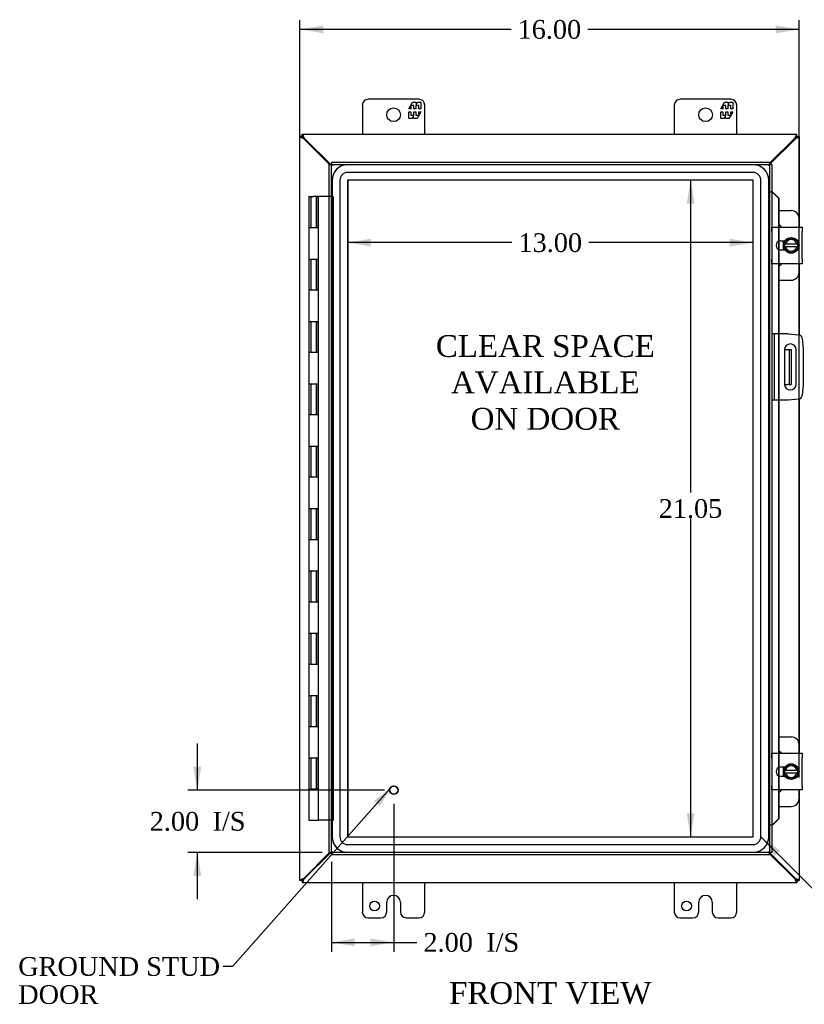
# Model space of a CAD drawing. Header units: inches. Extents: x 7 to 147, y 8 to 98.
# Tile 3 of 8: x 27 to 52, y 36 to 67. Entities that reach past the tile are written whole.
import ezdxf
from ezdxf.enums import TextEntityAlignment as Align

# ---------------------------------------------------------------- set-up
doc = ezdxf.new("R2010")
doc.units = ezdxf.units.IN
doc.header["$MEASUREMENT"] = 0
for name, color, linetype in [('COM40153-1', 7, 'CONTINUOUS'), ('COM40153-2', 7, 'CONTINUOUS'), ('COM42667', 7, 'CONTINUOUS'), ('COM42780', 7, 'CONTINUOUS'), ('COM48475', 7, 'CONTINUOUS'), ('COM70219', 7, 'CONTINUOUS'), ('COM71780-9', 7, 'CONTINUOUS'), ('DEFAULT', 7, 'CONTINUOUS'), ('FET07710', 7, 'CONTINUOUS'), ('HNG10620-20B', 7, 'CONTINUOUS'), ('HNG10620-20C', 7, 'CONTINUOUS'), ('SCC19011', 7, 'CONTINUOUS'), ('SPR20265', 7, 'CONTINUOUS'), ('STD21878', 7, 'CONTINUOUS'), ('WAF25035', 7, 'CONTINUOUS')]:
    doc.layers.add(name, color=color, linetype=linetype)
doc.styles.add('SEACAD_TIMES_NEW_ROMAN', font='times.ttf')

# ---------------------------------------------------------------- blocks, each defined once
blk = doc.blocks.new('SEANNOT_GROUP2')
at = {"layer": 'DEFAULT', "linetype": 'Continuous'}
blk.add_hatch(color=136, dxfattribs=at).paths.add_polyline_path([(38.771, 42.146), (39.175, 42.791), (38.584, 42.312)])
at = {"layer": 'DEFAULT', "color": 136, "linetype": 'Continuous'}
blk.add_line((34.048, 37.002), (33.748, 37.002), dxfattribs=at)
blk.add_lwpolyline([(34.048, 37.002), (39.175, 42.791)], dxfattribs=at)
at = {"layer": 'DEFAULT', "color": 136, "linetype": 'Continuous', "style": 'SEACAD_TIMES_NEW_ROMAN'}
for s, p in [('GROUND STUD', (27.182, 37.302)), ('DOOR', (27.182, 36.402))]:
    blk.add_text(s, height=0.6, dxfattribs=at).set_placement(p, align=Align.TOP_LEFT)
blk = doc.blocks.new('SEANNOT_GROUP3')
at = {"layer": 'DEFAULT', "linetype": 'Continuous'}
blk.add_hatch(color=136, dxfattribs=at).paths.add_polyline_path([(51.607, 40.721), (50.988, 41.163), (51.43, 40.544)])
at = {"layer": 'DEFAULT', "color": 136, "linetype": 'Continuous'}
blk.add_line((55.077, 37.074), (55.377, 37.074), dxfattribs=at)
blk.add_lwpolyline([(55.077, 37.074), (50.988, 41.163)], dxfattribs=at)
at = {"layer": 'DEFAULT', "color": 136, "linetype": 'Continuous', "style": 'SEACAD_TIMES_NEW_ROMAN'}
blk.add_text('GASKET', height=0.6, dxfattribs=at).set_placement((55.587, 37.374), align=Align.TOP_LEFT)
blk = doc.blocks.new('GDIMGGROUP')
at = {"layer": 'DEFAULT', "linetype": 'Continuous'}
for points in [[(36.962, 67.179), (36.212, 67.054), (36.962, 66.929)], [(51.459, 67.179), (51.459, 66.929), (52.209, 67.054)]]:
    blk.add_hatch(color=136, dxfattribs=at).paths.add_polyline_path(points)
at = {"layer": 'DEFAULT', "color": 136, "linetype": 'Continuous'}
for p, q in [((36.212, 40.061), (36.212, 67.354)), ((52.209, 43.058), (52.209, 67.354)), ((42.977, 67.054), (36.212, 67.054)), ((52.209, 67.054), (45.444, 67.054))]:
    blk.add_line(p, q, dxfattribs=at)
at = {"layer": 'DEFAULT', "color": 136, "linetype": 'Continuous', "style": 'SEACAD_TIMES_NEW_ROMAN'}
blk.add_text('16.00', height=0.6, dxfattribs=at).set_placement((43.187, 67.354), align=Align.TOP_LEFT)
blk = doc.blocks.new('GDIMGGROUP2')
at = {"layer": 'DEFAULT', "linetype": 'Continuous'}
for points in [[(32.797, 43.408), (32.922, 42.658), (33.047, 43.408)], [(32.797, 39.908), (33.047, 39.908), (32.922, 40.658)]]:
    blk.add_hatch(color=136, dxfattribs=at).paths.add_polyline_path(points)
at = {"layer": 'DEFAULT', "color": 136, "linetype": 'Continuous'}
for p, q in [((32.922, 44.158), (32.922, 42.658)), ((38.921, 42.658), (32.622, 42.658)), ((36.921, 40.658), (32.622, 40.658)), ((32.922, 40.658), (32.922, 39.158))]:
    blk.add_line(p, q, dxfattribs=at)
at = {"layer": 'DEFAULT', "color": 136, "linetype": 'Continuous', "style": 'SEACAD_TIMES_NEW_ROMAN'}
for s, p in [('I/S', (33.41, 41.958)), ('2.00', (31.397, 41.958))]:
    blk.add_text(s, height=0.6, dxfattribs=at).set_placement(p, align=Align.TOP_LEFT)
blk = doc.blocks.new('GDIMGGROUP3')
at = {"layer": 'DEFAULT', "linetype": 'Continuous'}
for points in [[(37.971, 37.65), (37.971, 37.9), (37.221, 37.775)], [(38.471, 37.65), (39.221, 37.775), (38.471, 37.9)]]:
    blk.add_hatch(color=136, dxfattribs=at).paths.add_polyline_path(points)
at = {"layer": 'DEFAULT', "color": 136, "linetype": 'Continuous'}
for p, q in [((39.221, 42.218), (39.221, 37.475)), ((37.221, 40.358), (37.221, 37.475)), ((37.221, 37.775), (39.66, 37.775)), ((39.66, 37.775), (39.96, 37.775))]:
    blk.add_line(p, q, dxfattribs=at)
at = {"layer": 'DEFAULT', "color": 136, "linetype": 'Continuous', "style": 'SEACAD_TIMES_NEW_ROMAN'}
for s, p in [('2.00', (40.17, 38.075)), ('I/S', (42.183, 38.075))]:
    blk.add_text(s, height=0.6, dxfattribs=at).set_placement(p, align=Align.TOP_LEFT)
blk = doc.blocks.new('GDIMGGROUP24')
at = {"layer": 'DEFAULT', "linetype": 'Continuous'}
for points in [[(48.609, 61.466), (48.859, 61.466), (48.734, 62.216)], [(48.609, 41.912), (48.734, 41.162), (48.859, 41.912)]]:
    blk.add_hatch(color=136, dxfattribs=at).paths.add_polyline_path(points)
at = {"layer": 'DEFAULT', "color": 136, "linetype": 'Continuous'}
for p, q in [((48.734, 62.216), (48.734, 52.199)), ((48.734, 51.389), (48.734, 41.162))]:
    blk.add_line(p, q, dxfattribs=at)
at = {"layer": 'DEFAULT', "color": 136, "linetype": 'Continuous', "style": 'SEACAD_TIMES_NEW_ROMAN'}
blk.add_text('21.05', height=0.6, dxfattribs=at).set_placement((47.71, 51.989), align=Align.TOP_LEFT)
blk = doc.blocks.new('GDIMGGROUP25')
at = {"layer": 'DEFAULT', "linetype": 'Continuous'}
for points in [[(38.491, 60.09), (38.491, 60.34), (37.741, 60.215)], [(49.989, 60.09), (50.739, 60.215), (49.989, 60.34)]]:
    blk.add_hatch(color=136, dxfattribs=at).paths.add_polyline_path(points)
at = {"layer": 'DEFAULT', "color": 136, "linetype": 'Continuous'}
for p, q in [((43.006, 60.215), (37.741, 60.215)), ((50.739, 60.215), (45.474, 60.215))]:
    blk.add_line(p, q, dxfattribs=at)
at = {"layer": 'DEFAULT', "color": 136, "linetype": 'Continuous', "style": 'SEACAD_TIMES_NEW_ROMAN'}
blk.add_text('13.00', height=0.6, dxfattribs=at).set_placement((43.216, 60.515), align=Align.TOP_LEFT)

msp = doc.modelspace()

# ---------------------------------------------------------------- linework, layer by layer
at = {"layer": 'COM40153-1', "color": 7}
for p, q in [((51.744, 56.791), (51.854, 56.791)), ((51.854, 56.791), (51.89, 56.791)), ((51.89, 56.791), (51.962, 56.791)), ((51.89, 56.791), (51.89, 55.666)), ((51.962, 56.791), (51.962, 55.666)), ((51.744, 55.666), (51.854, 55.666)), ((51.89, 55.666), (51.854, 55.666)), ((51.89, 55.666), (51.962, 55.666))]:
    msp.add_line(p, q, dxfattribs=at)
at = {"layer": 'COM40153-2', "color": 7}
for p, q in [((51.409, 57.291), (51.337, 57.291)), ((51.409, 57.291), (51.409, 55.166)), ((51.409, 57.291), (51.445, 57.291)), ((51.86, 57.291), (51.445, 57.291)), ((51.86, 57.291), (52.194, 57.262)), ((52.308, 57.148), (52.337, 56.814)), ((51.743, 56.779), (51.743, 55.679)), ((52.118, 55.679), (52.118, 56.779)), ((52.337, 56.814), (52.337, 55.643)), ((52.337, 55.643), (52.308, 55.309)), ((51.409, 55.166), (51.337, 55.166)), ((51.445, 55.166), (51.409, 55.166)), ((51.86, 55.166), (51.445, 55.166)), ((52.194, 55.195), (51.86, 55.166))]:
    msp.add_line(p, q, dxfattribs=at)
for centre, radius, start, end in [((52.183, 57.137), 0.125, 5, 85), ((51.931, 56.779), 0.188, 0, 180), ((51.931, 55.679), 0.188, 180, 0), ((52.183, 55.32), 0.125, 275, 355)]:
    msp.add_arc(centre, radius, start, end, dxfattribs=at)
at = {"layer": 'COM42667', "color": 7}
for p, q in [((51.338, 60.572), (51.338, 60.715)), ((51.338, 60.715), (52.308, 60.715)), ((52.308, 60.715), (52.308, 60.572)), ((51.338, 60.572), (51.338, 59.681)), ((52.308, 59.681), (52.308, 60.572)), ((51.752, 60.267), (51.612, 60.267)), ((51.338, 59.538), (51.338, 59.681)), ((51.612, 59.986), (51.752, 59.986)), ((52.308, 59.681), (52.308, 59.538)), ((52.308, 59.538), (51.338, 59.538)), ((51.338, 43.696), (51.338, 43.839)), ((51.338, 43.839), (52.308, 43.839)), ((51.338, 43.696), (51.338, 42.805)), ((52.308, 43.839), (52.308, 43.696)), ((52.308, 42.805), (52.308, 43.696)), ((51.752, 43.391), (51.612, 43.391)), ((51.612, 43.11), (51.752, 43.11)), ((51.338, 42.662), (51.338, 42.805)), ((52.308, 42.662), (51.338, 42.662)), ((52.308, 42.805), (52.308, 42.662))]:
    msp.add_line(p, q, dxfattribs=at)
for centre in [(51.612, 60.127), (51.612, 43.251)]:
    msp.add_arc(centre, 0.141, 90, 270, dxfattribs=at)
at = {"layer": 'COM42780', "color": 7}
for p, q in [((51.562, 61.242), (51.959, 61.242)), ((52.209, 60.715), (52.209, 60.992)), ((51.709, 60.193), (51.709, 60.267)), ((51.709, 59.986), (51.709, 60.102)), ((52.209, 59.261), (52.209, 59.538)), ((51.562, 59.011), (51.959, 59.011)), ((51.562, 44.366), (51.959, 44.366)), ((52.209, 43.839), (52.209, 44.116)), ((51.709, 43.317), (51.709, 43.391)), ((51.709, 43.11), (51.709, 43.182)), ((52.209, 42.385), (52.209, 42.662)), ((51.562, 42.135), (51.959, 42.135))]:
    msp.add_line(p, q, dxfattribs=at)
for centre, start, end in [((51.959, 60.992), 0, 90), ((51.459, 60.555), 39.9324, 65.6695), ((51.459, 59.698), 294.3305, 320.0676), ((51.959, 59.261), 270, 0), ((51.959, 44.116), 0, 90), ((51.459, 43.679), 39.9324, 65.6695), ((51.459, 42.822), 294.3305, 320.0676), ((51.959, 42.385), 270, 0)]:
    msp.add_arc(centre, 0.25, start, end, dxfattribs=at)
at = {"layer": 'COM48475', "color": 7}
for p, q in [((36.284, 63.617), (36.212, 63.617)), ((36.212, 39.761), (36.212, 63.617)), ((36.284, 63.689), (52.14, 63.689)), ((36.284, 63.617), (36.284, 63.689)), ((36.284, 63.617), (36.32, 63.581)), ((36.284, 63.617), (36.32, 63.581)), ((36.344, 63.538), (36.32, 63.555)), ((37.164, 62.719), (36.344, 63.538)), ((36.362, 63.556), (36.346, 63.581)), ((37.2, 62.719), (36.362, 63.556)), ((52.062, 63.556), (51.265, 62.76)), ((52.08, 63.538), (51.265, 62.724)), ((52.078, 63.581), (52.062, 63.556)), ((52.104, 63.555), (52.08, 63.538)), ((52.14, 63.617), (52.104, 63.581)), ((52.14, 63.617), (52.104, 63.581)), ((52.14, 63.617), (52.14, 63.689)), ((52.14, 63.617), (52.212, 63.617)), ((52.212, 63.617), (52.212, 60.715)), ((52.212, 59.538), (52.212, 57.259)), ((52.212, 55.198), (52.212, 43.839)), ((52.212, 42.662), (52.212, 39.761)), ((36.344, 39.839), (37.164, 40.658)), ((36.362, 39.821), (37.2, 40.658)), ((51.265, 40.654), (52.08, 39.839)), ((51.265, 40.618), (52.062, 39.821)), ((36.284, 39.761), (36.32, 39.797)), ((36.284, 39.761), (36.32, 39.797)), ((36.32, 39.822), (36.344, 39.839)), ((36.346, 39.797), (36.362, 39.821)), ((52.062, 39.821), (52.078, 39.797)), ((52.08, 39.839), (52.104, 39.822)), ((52.14, 39.761), (52.104, 39.797)), ((52.14, 39.761), (52.104, 39.797)), ((36.284, 39.761), (36.212, 39.761)), ((36.284, 39.761), (36.284, 39.689)), ((52.14, 39.689), (36.284, 39.689)), ((52.14, 39.761), (52.212, 39.761)), ((52.14, 39.761), (52.14, 39.689))]:
    msp.add_line(p, q, dxfattribs=at)
for points, knots in [([(36.32, 63.555), (36.306, 63.56), (36.292, 63.565), (36.266, 63.575), (36.254, 63.581), (36.234, 63.591), (36.226, 63.596), (36.215, 63.606), (36.212, 63.611), (36.212, 63.617)], [0, 0, 0, 0, 0.25, 0.25, 0.5, 0.5, 0.75, 0.75, 1, 1, 1, 1]), ([(36.346, 63.581), (36.341, 63.595), (36.335, 63.609), (36.325, 63.635), (36.32, 63.647), (36.31, 63.667), (36.305, 63.675), (36.294, 63.686), (36.289, 63.689), (36.284, 63.689)], [0, 0, 0, 0, 0.25, 0.25, 0.5, 0.5, 0.75, 0.75, 1, 1, 1, 1]), ([(36.346, 63.581), (36.335, 63.59), (36.325, 63.599), (36.305, 63.613), (36.294, 63.617), (36.284, 63.617)], [0, 0, 0, 0, 0.5, 0.5, 1, 1, 1, 1]), ([(36.32, 63.555), (36.315, 63.56), (36.311, 63.565), (36.302, 63.575), (36.298, 63.581), (36.291, 63.591), (36.289, 63.596), (36.285, 63.606), (36.284, 63.611), (36.284, 63.617)], [0, 0, 0, 0, 0.25, 0.25, 0.5, 0.5, 0.75, 0.75, 1, 1, 1, 1]), ([(52.14, 63.689), (52.135, 63.689), (52.13, 63.686), (52.119, 63.675), (52.114, 63.667), (52.104, 63.647), (52.099, 63.635), (52.088, 63.609), (52.083, 63.595), (52.078, 63.581)], [0, 0, 0, 0, 0.25, 0.25, 0.5, 0.5, 0.75, 0.75, 1, 1, 1, 1]), ([(52.14, 63.617), (52.13, 63.617), (52.119, 63.613), (52.099, 63.599), (52.088, 63.59), (52.078, 63.581)], [0, 0, 0, 0, 0.5, 0.5, 1, 1, 1, 1]), ([(52.14, 63.617), (52.14, 63.611), (52.139, 63.606), (52.135, 63.596), (52.133, 63.591), (52.126, 63.581), (52.122, 63.575), (52.113, 63.565), (52.109, 63.56), (52.104, 63.555)], [0, 0, 0, 0, 0.25, 0.25, 0.5, 0.5, 0.75, 0.75, 1, 1, 1, 1]), ([(52.212, 63.617), (52.212, 63.611), (52.209, 63.606), (52.198, 63.596), (52.19, 63.591), (52.17, 63.581), (52.158, 63.575), (52.132, 63.565), (52.118, 63.56), (52.104, 63.555)], [0, 0, 0, 0, 0.25, 0.25, 0.5, 0.5, 0.75, 0.75, 1, 1, 1, 1]), ([(36.212, 39.761), (36.212, 39.766), (36.215, 39.771), (36.226, 39.781), (36.234, 39.786), (36.254, 39.797), (36.266, 39.802), (36.292, 39.812), (36.306, 39.817), (36.32, 39.822)], [0, 0, 0, 0, 0.25, 0.25, 0.5, 0.5, 0.75, 0.75, 1, 1, 1, 1]), ([(36.284, 39.761), (36.284, 39.766), (36.285, 39.771), (36.289, 39.781), (36.291, 39.786), (36.298, 39.797), (36.302, 39.802), (36.311, 39.812), (36.315, 39.817), (36.32, 39.822)], [0, 0, 0, 0, 0.25, 0.25, 0.5, 0.5, 0.75, 0.75, 1, 1, 1, 1]), ([(36.284, 39.689), (36.289, 39.689), (36.294, 39.691), (36.305, 39.702), (36.31, 39.71), (36.32, 39.73), (36.325, 39.742), (36.335, 39.768), (36.341, 39.783), (36.346, 39.797)], [0, 0, 0, 0, 0.25, 0.25, 0.5, 0.5, 0.75, 0.75, 1, 1, 1, 1]), ([(36.284, 39.761), (36.294, 39.761), (36.305, 39.765), (36.325, 39.778), (36.335, 39.787), (36.346, 39.797)], [0, 0, 0, 0, 0.5, 0.5, 1, 1, 1, 1]), ([(52.078, 39.797), (52.083, 39.783), (52.088, 39.768), (52.099, 39.742), (52.104, 39.73), (52.114, 39.71), (52.119, 39.702), (52.13, 39.691), (52.135, 39.689), (52.14, 39.689)], [0, 0, 0, 0, 0.25, 0.25, 0.5, 0.5, 0.75, 0.75, 1, 1, 1, 1]), ([(52.078, 39.797), (52.088, 39.787), (52.099, 39.778), (52.119, 39.765), (52.13, 39.761), (52.14, 39.761)], [0, 0, 0, 0, 0.5, 0.5, 1, 1, 1, 1]), ([(52.104, 39.822), (52.109, 39.817), (52.113, 39.812), (52.122, 39.802), (52.126, 39.797), (52.133, 39.786), (52.135, 39.781), (52.139, 39.771), (52.14, 39.766), (52.14, 39.761)], [0, 0, 0, 0, 0.25, 0.25, 0.5, 0.5, 0.75, 0.75, 1, 1, 1, 1]), ([(52.104, 39.822), (52.118, 39.817), (52.132, 39.812), (52.158, 39.802), (52.17, 39.797), (52.19, 39.786), (52.198, 39.781), (52.209, 39.771), (52.212, 39.766), (52.212, 39.761)], [0, 0, 0, 0, 0.25, 0.25, 0.5, 0.5, 0.75, 0.75, 1, 1, 1, 1])]:
    msp.add_open_spline(points, degree=3, knots=knots, dxfattribs=at)
at = {"layer": 'COM70219', "color": 7}
for p, q in [((50.738, 62.715), (37.742, 62.715)), ((50.738, 62.714), (37.742, 62.714)), ((37.242, 62.215), (37.242, 41.163)), ((37.243, 62.215), (37.243, 41.163)), ((37.492, 62.215), (37.492, 41.163)), ((37.741, 62.215), (37.741, 41.163)), ((50.738, 62.465), (37.742, 62.465)), ((50.738, 62.216), (37.742, 62.216)), ((37.742, 62.215), (37.742, 41.163)), ((50.738, 62.215), (37.742, 62.215)), ((50.738, 41.163), (50.738, 62.215)), ((50.739, 41.163), (50.739, 62.215)), ((50.988, 41.163), (50.988, 62.215)), ((51.237, 41.163), (51.237, 62.215)), ((51.238, 41.163), (51.238, 62.215)), ((37.742, 41.163), (50.738, 41.163)), ((37.742, 41.162), (50.738, 41.162)), ((37.742, 40.913), (50.738, 40.913)), ((37.742, 40.664), (50.738, 40.664)), ((37.742, 40.663), (50.738, 40.663))]:
    msp.add_line(p, q, dxfattribs=at)
for centre, radius, start, end in [((37.742, 62.215), 0.5, 90, 180), ((37.742, 62.215), 0.499, 90, 180), ((50.738, 62.215), 0.5, 0, 90), ((50.738, 62.215), 0.499, 0, 90), ((37.742, 62.215), 0.25, 90, 180), ((37.742, 62.215), 0.001, 90, 180), ((50.738, 62.215), 0.25, 0, 90), ((50.738, 62.215), 0.001, 0, 90), ((37.742, 41.163), 0.5, 180, 270), ((37.742, 41.163), 0.499, 180, 270), ((37.742, 41.163), 0.25, 180, 270), ((37.742, 41.163), 0.001, 180, 270), ((50.738, 41.163), 0.5, 270, 0), ((50.738, 41.163), 0.001, 270, 0), ((50.738, 41.163), 0.25, 270, 0), ((50.738, 41.163), 0.499, 270, 0)]:
    msp.add_arc(centre, radius, start, end, dxfattribs=at)
at = {"layer": 'COM71780-9', "color": 7}
for p, q in [((37.149, 62.719), (37.221, 62.719)), ((37.149, 40.658), (37.149, 62.719)), ((37.221, 62.791), (37.221, 62.719)), ((37.221, 62.791), (51.265, 62.791)), ((37.221, 62.719), (51.265, 62.719)), ((37.221, 62.719), (37.257, 62.683)), ((37.221, 40.658), (37.221, 62.719)), ((37.221, 62.719), (37.257, 62.683)), ((51.265, 62.719), (51.229, 62.683)), ((51.265, 62.719), (51.229, 62.683)), ((51.265, 62.791), (51.265, 62.719)), ((51.265, 62.719), (51.265, 40.658)), ((51.337, 62.719), (51.265, 62.719)), ((51.337, 62.719), (51.337, 40.658)), ((51.337, 61.844), (51.265, 61.844)), ((51.35, 61.844), (51.337, 61.844)), ((51.379, 61.809), (51.549, 61.636)), ((51.379, 61.809), (51.392, 61.809)), ((51.392, 61.809), (51.562, 61.636)), ((51.549, 61.636), (51.549, 60.715)), ((51.562, 61.636), (51.549, 61.636)), ((51.562, 61.636), (51.562, 60.715)), ((51.549, 60.715), (51.549, 60.252)), ((51.562, 60.715), (51.562, 60.258)), ((51.549, 60.252), (51.549, 60.001)), ((51.549, 60.001), (51.549, 59.538)), ((51.562, 60.258), (51.562, 59.996)), ((51.562, 59.996), (51.562, 59.538)), ((51.549, 59.538), (51.549, 57.291)), ((51.562, 59.538), (51.562, 57.291)), ((51.549, 57.291), (51.549, 55.166)), ((51.562, 57.291), (51.562, 55.166)), ((51.549, 55.166), (51.549, 43.839)), ((51.562, 55.166), (51.562, 43.839)), ((51.549, 43.839), (51.549, 43.376)), ((51.562, 43.839), (51.562, 43.382)), ((51.549, 43.376), (51.549, 43.125)), ((51.562, 43.382), (51.562, 43.12)), ((51.549, 43.125), (51.549, 42.662)), ((51.562, 43.12), (51.562, 42.662)), ((51.549, 42.662), (51.549, 41.741)), ((51.562, 42.662), (51.562, 41.741)), ((51.549, 41.741), (51.379, 41.569)), ((51.562, 41.741), (51.392, 41.569)), ((51.562, 41.741), (51.549, 41.741)), ((51.337, 41.533), (51.265, 41.533)), ((51.337, 41.533), (51.35, 41.533)), ((51.379, 41.569), (51.392, 41.569)), ((37.149, 40.658), (37.221, 40.658)), ((37.221, 40.658), (37.257, 40.694)), ((37.221, 40.658), (37.257, 40.694)), ((51.265, 40.658), (37.221, 40.658)), ((37.221, 40.586), (37.221, 40.658)), ((51.265, 40.586), (37.221, 40.586)), ((51.265, 40.658), (51.229, 40.694)), ((51.265, 40.658), (51.229, 40.694)), ((51.265, 40.586), (51.265, 40.658)), ((51.337, 40.658), (51.265, 40.658))]:
    msp.add_line(p, q, dxfattribs=at)
for centre, radius, start, end in [((51.777, 62.895), 1.153, 245.7342, 249.3638), ((51.668, 62.078), 0.395, 216.3142, 223.0054), ((51.777, 62.895), 1.153, 249.3638, 250.458), ((51.777, 40.482), 1.153, 110.6362, 114.2658), ((51.668, 41.3), 0.395, 136.9946, 143.6858)]:
    msp.add_arc(centre, radius, start, end, dxfattribs=at)
for points in [[(51.371, 61.816), (51.364, 61.82), (51.363, 61.821), (51.368, 61.821)], [(51.368, 41.556), (51.363, 41.556), (51.364, 41.557), (51.371, 41.561)]]:
    msp.add_open_spline(points, degree=3, dxfattribs=at)
at = {"layer": 'FET07710', "color": 7}
for p, q in [((40.024, 64.814), (38.399, 64.814)), ((50.024, 64.814), (48.399, 64.814)), ((38.212, 64.626), (38.212, 63.689)), ((39.702, 64.508), (39.824, 64.721)), ((39.766, 64.508), (39.702, 64.508)), ((39.864, 64.614), (39.766, 64.614)), ((39.766, 64.614), (39.766, 64.508)), ((39.824, 64.721), (39.933, 64.721)), ((39.864, 64.508), (39.864, 64.614)), ((39.924, 64.508), (39.864, 64.508)), ((40.022, 64.614), (39.924, 64.614)), ((39.924, 64.614), (39.924, 64.508)), ((39.933, 64.721), (39.933, 64.643)), ((39.933, 64.643), (39.978, 64.721)), ((39.978, 64.721), (40.087, 64.721)), ((40.022, 64.508), (40.022, 64.614)), ((40.087, 64.508), (40.022, 64.508)), ((40.087, 64.721), (40.087, 64.508)), ((40.212, 63.689), (40.212, 64.626)), ((48.212, 64.626), (48.212, 63.689)), ((49.702, 64.508), (49.824, 64.721)), ((49.766, 64.508), (49.702, 64.508)), ((49.864, 64.614), (49.766, 64.614)), ((49.766, 64.614), (49.766, 64.508)), ((49.824, 64.721), (49.933, 64.721)), ((49.864, 64.508), (49.864, 64.614)), ((49.924, 64.508), (49.864, 64.508)), ((50.022, 64.614), (49.924, 64.614)), ((49.924, 64.614), (49.924, 64.508)), ((49.933, 64.721), (49.933, 64.643)), ((49.933, 64.643), (49.978, 64.721)), ((49.978, 64.721), (50.087, 64.721)), ((50.022, 64.508), (50.022, 64.614)), ((50.087, 64.508), (50.022, 64.508)), ((50.087, 64.721), (50.087, 64.508)), ((50.212, 63.689), (50.212, 64.626)), ((39.702, 64.199), (39.702, 64.411)), ((39.702, 64.411), (39.766, 64.411)), ((39.811, 64.199), (39.702, 64.199)), ((39.766, 64.411), (39.766, 64.305)), ((39.766, 64.305), (39.864, 64.305)), ((39.855, 64.276), (39.811, 64.199)), ((39.855, 64.199), (39.855, 64.276)), ((39.964, 64.199), (39.855, 64.199)), ((39.864, 64.305), (39.864, 64.411)), ((39.864, 64.411), (39.924, 64.411)), ((39.924, 64.411), (39.924, 64.305)), ((39.924, 64.305), (40.022, 64.305)), ((40.087, 64.411), (39.964, 64.199)), ((40.022, 64.305), (40.022, 64.411)), ((40.022, 64.411), (40.087, 64.411)), ((49.702, 64.199), (49.702, 64.411)), ((49.702, 64.411), (49.766, 64.411)), ((49.811, 64.199), (49.702, 64.199)), ((49.766, 64.411), (49.766, 64.305)), ((49.766, 64.305), (49.864, 64.305)), ((49.855, 64.276), (49.811, 64.199)), ((49.855, 64.199), (49.855, 64.276)), ((49.964, 64.199), (49.855, 64.199)), ((49.864, 64.305), (49.864, 64.411)), ((49.864, 64.411), (49.924, 64.411)), ((49.924, 64.411), (49.924, 64.305)), ((49.924, 64.305), (50.022, 64.305)), ((50.087, 64.411), (49.964, 64.199)), ((50.022, 64.305), (50.022, 64.411)), ((50.022, 64.411), (50.087, 64.411)), ((38.212, 39.689), (38.212, 38.751)), ((40.212, 38.751), (40.212, 39.689)), ((48.212, 39.689), (48.212, 38.751)), ((50.212, 38.751), (50.212, 39.689)), ((39.211, 39.282), (39.212, 39.282)), ((49.211, 39.282), (49.212, 39.282)), ((38.993, 38.751), (38.993, 39.064)), ((39.43, 39.064), (39.43, 38.751)), ((48.993, 38.751), (48.993, 39.064)), ((49.43, 39.064), (49.43, 38.751)), ((38.399, 38.564), (38.806, 38.564)), ((39.617, 38.564), (40.024, 38.564)), ((48.399, 38.564), (48.806, 38.564)), ((49.617, 38.564), (50.024, 38.564))]:
    msp.add_line(p, q, dxfattribs=at)
for centre, radius in [((39.212, 64.314), 0.219), ((49.212, 64.314), 0.219), ((38.603, 38.939), 0.156), ((48.603, 38.939), 0.156)]:
    msp.add_circle(centre, radius, dxfattribs=at)
for centre, radius, start, end in [((38.399, 64.626), 0.188, 90, 180), ((40.024, 64.626), 0.187, 0, 90), ((48.399, 64.626), 0.188, 90, 180), ((50.024, 64.626), 0.187, 0, 90), ((39.211, 39.064), 0.218, 90, 180), ((39.212, 39.064), 0.218, 0, 90), ((49.211, 39.064), 0.218, 90, 180), ((49.212, 39.064), 0.218, 0, 90), ((38.399, 38.751), 0.188, 180, 270), ((38.806, 38.751), 0.188, 270, 0), ((39.617, 38.751), 0.187, 180, 270), ((40.024, 38.751), 0.188, 270, 0), ((48.399, 38.751), 0.188, 180, 270), ((48.806, 38.751), 0.188, 270, 0), ((49.617, 38.751), 0.188, 180, 270), ((50.024, 38.751), 0.188, 270, 0)]:
    msp.add_arc(centre, radius, start, end, dxfattribs=at)
at = {"layer": 'HNG10620-20B', "color": 7}
for p, q in [((36.651, 60.689), (36.497, 60.689)), ((36.497, 60.689), (36.497, 59.689)), ((36.497, 59.689), (36.651, 59.689)), ((36.651, 58.689), (36.497, 58.689)), ((36.497, 58.689), (36.497, 57.689)), ((36.497, 57.689), (36.651, 57.689)), ((36.651, 56.689), (36.497, 56.689)), ((36.497, 56.689), (36.497, 55.689)), ((36.497, 55.689), (36.651, 55.689)), ((36.651, 54.689), (36.497, 54.689)), ((36.497, 54.689), (36.497, 53.689)), ((36.497, 53.689), (36.651, 53.689)), ((36.651, 52.689), (36.497, 52.689)), ((36.497, 52.689), (36.497, 51.689)), ((36.497, 51.689), (36.651, 51.689)), ((36.651, 50.689), (36.497, 50.689)), ((36.497, 50.689), (36.497, 49.689)), ((36.497, 49.689), (36.651, 49.689)), ((36.651, 48.689), (36.497, 48.689)), ((36.497, 48.689), (36.497, 47.689)), ((36.497, 47.689), (36.651, 47.689)), ((36.651, 46.689), (36.497, 46.689)), ((36.497, 46.689), (36.497, 45.689)), ((36.497, 45.689), (36.651, 45.689)), ((36.651, 44.689), (36.497, 44.689)), ((36.497, 44.689), (36.497, 43.689)), ((36.497, 43.689), (36.651, 43.689)), ((36.651, 42.689), (36.497, 42.689)), ((36.497, 42.689), (36.497, 41.689)), ((36.497, 41.689), (36.805, 41.689))]:
    msp.add_line(p, q, dxfattribs=at)
at = {"layer": 'HNG10620-20C', "color": 7}
for p, q in [((36.497, 61.689), (36.651, 61.689)), ((36.497, 61.689), (36.497, 60.689)), ((36.557, 61.689), (36.557, 60.689)), ((37.149, 61.689), (36.651, 61.689)), ((36.734, 61.689), (36.734, 60.689)), ((36.745, 60.689), (36.745, 61.689)), ((36.787, 61.689), (36.787, 60.689)), ((36.805, 60.689), (36.805, 61.689)), ((37.192, 61.689), (37.149, 61.689)), ((37.221, 61.689), (37.192, 61.689)), ((37.221, 61.689), (37.281, 61.689)), ((37.281, 61.689), (37.281, 41.689)), ((36.651, 60.689), (36.497, 60.689)), ((36.805, 60.689), (36.651, 60.689)), ((36.805, 59.689), (36.805, 60.689)), ((36.497, 59.689), (36.651, 59.689)), ((36.497, 59.689), (36.497, 58.689)), ((36.557, 59.689), (36.557, 58.689)), ((36.651, 59.689), (36.805, 59.689)), ((36.734, 59.689), (36.734, 58.689)), ((36.745, 58.689), (36.745, 59.689)), ((36.787, 59.689), (36.787, 58.689)), ((36.805, 58.689), (36.805, 59.689)), ((36.651, 58.689), (36.497, 58.689)), ((36.805, 58.689), (36.651, 58.689)), ((36.805, 57.689), (36.805, 58.689)), ((36.497, 57.689), (36.651, 57.689)), ((36.497, 57.689), (36.497, 56.689)), ((36.557, 57.689), (36.557, 56.689)), ((36.651, 57.689), (36.805, 57.689)), ((36.734, 57.689), (36.734, 56.689)), ((36.745, 56.689), (36.745, 57.689)), ((36.787, 57.689), (36.787, 56.689)), ((36.805, 56.689), (36.805, 57.689)), ((36.651, 56.689), (36.497, 56.689)), ((36.805, 56.689), (36.651, 56.689)), ((36.805, 55.689), (36.805, 56.689)), ((36.497, 55.689), (36.651, 55.689)), ((36.497, 55.689), (36.497, 54.689)), ((36.557, 55.689), (36.557, 54.689)), ((36.651, 55.689), (36.805, 55.689)), ((36.734, 55.689), (36.734, 54.689)), ((36.745, 54.689), (36.745, 55.689)), ((36.787, 55.689), (36.787, 54.689)), ((36.805, 54.689), (36.805, 55.689)), ((36.651, 54.689), (36.497, 54.689)), ((36.805, 54.689), (36.651, 54.689)), ((36.805, 53.689), (36.805, 54.689)), ((36.497, 53.689), (36.651, 53.689)), ((36.497, 53.689), (36.497, 52.689)), ((36.557, 53.689), (36.557, 52.689)), ((36.651, 53.689), (36.805, 53.689)), ((36.734, 53.689), (36.734, 52.689)), ((36.745, 52.689), (36.745, 53.689)), ((36.787, 53.689), (36.787, 52.689)), ((36.805, 52.689), (36.805, 53.689)), ((36.651, 52.689), (36.497, 52.689)), ((36.805, 52.689), (36.651, 52.689)), ((36.805, 51.689), (36.805, 52.689)), ((36.497, 51.689), (36.651, 51.689)), ((36.497, 51.689), (36.497, 50.689)), ((36.557, 51.689), (36.557, 50.689)), ((36.651, 51.689), (36.805, 51.689)), ((36.734, 51.689), (36.734, 50.689)), ((36.745, 50.689), (36.745, 51.689)), ((36.787, 51.689), (36.787, 50.689)), ((36.805, 50.689), (36.805, 51.689)), ((36.651, 50.689), (36.497, 50.689)), ((36.805, 50.689), (36.651, 50.689)), ((36.805, 49.689), (36.805, 50.689)), ((36.497, 49.689), (36.651, 49.689)), ((36.497, 49.689), (36.497, 48.689)), ((36.557, 49.689), (36.557, 48.689)), ((36.651, 49.689), (36.805, 49.689)), ((36.734, 49.689), (36.734, 48.689)), ((36.745, 48.689), (36.745, 49.689)), ((36.787, 49.689), (36.787, 48.689)), ((36.805, 48.689), (36.805, 49.689)), ((36.651, 48.689), (36.497, 48.689)), ((36.805, 48.689), (36.651, 48.689)), ((36.805, 47.689), (36.805, 48.689)), ((36.497, 47.689), (36.651, 47.689)), ((36.497, 47.689), (36.497, 46.689)), ((36.557, 47.689), (36.557, 46.689)), ((36.651, 47.689), (36.805, 47.689)), ((36.734, 47.689), (36.734, 46.689)), ((36.745, 46.689), (36.745, 47.689)), ((36.787, 47.689), (36.787, 46.689)), ((36.805, 46.689), (36.805, 47.689)), ((36.651, 46.689), (36.497, 46.689)), ((36.805, 46.689), (36.651, 46.689)), ((36.805, 45.689), (36.805, 46.689)), ((36.497, 45.689), (36.651, 45.689)), ((36.497, 45.689), (36.497, 44.689)), ((36.557, 45.689), (36.557, 44.689)), ((36.651, 45.689), (36.805, 45.689)), ((36.734, 45.689), (36.734, 44.689)), ((36.745, 44.689), (36.745, 45.689)), ((36.787, 45.689), (36.787, 44.689)), ((36.805, 44.689), (36.805, 45.689)), ((36.651, 44.689), (36.497, 44.689)), ((36.805, 44.689), (36.651, 44.689)), ((36.805, 43.689), (36.805, 44.689)), ((36.497, 43.689), (36.651, 43.689)), ((36.497, 43.689), (36.497, 42.689)), ((36.557, 43.689), (36.557, 42.689)), ((36.651, 43.689), (36.805, 43.689)), ((36.734, 43.689), (36.734, 42.689)), ((36.745, 42.689), (36.745, 43.689)), ((36.787, 43.689), (36.787, 42.689)), ((36.805, 42.689), (36.805, 43.689)), ((36.651, 42.689), (36.497, 42.689)), ((36.805, 42.689), (36.651, 42.689)), ((36.805, 41.689), (36.805, 42.689)), ((37.149, 41.689), (36.805, 41.689)), ((37.192, 41.689), (37.149, 41.689)), ((37.221, 41.689), (37.192, 41.689)), ((37.221, 41.689), (37.281, 41.689))]:
    msp.add_line(p, q, dxfattribs=at)
at = {"layer": 'SCC19011', "color": 7}
for p, q in [((51.959, 60.368), (51.744, 60.236)), ((52.174, 60.236), (51.959, 60.368)), ((51.744, 60.236), (51.744, 60.161)), ((51.744, 60.161), (51.744, 60.093)), ((51.764, 60.161), (51.744, 60.161)), ((51.744, 60.093), (51.744, 60.018)), ((51.744, 60.093), (51.764, 60.093)), ((51.744, 60.018), (51.959, 59.886)), ((51.774, 60.161), (51.764, 60.161)), ((51.764, 60.093), (51.774, 60.093)), ((52.143, 60.161), (51.774, 60.161)), ((51.774, 60.093), (52.143, 60.093)), ((51.959, 59.886), (52.174, 60.018)), ((52.153, 60.161), (52.143, 60.161)), ((52.143, 60.093), (52.153, 60.093)), ((52.174, 60.161), (52.153, 60.161)), ((52.153, 60.093), (52.174, 60.093)), ((52.174, 60.161), (52.174, 60.236)), ((52.174, 60.093), (52.174, 60.161)), ((52.174, 60.018), (52.174, 60.093)), ((51.959, 43.492), (51.744, 43.36)), ((51.744, 43.36), (51.744, 43.285)), ((51.744, 43.285), (51.744, 43.217)), ((51.764, 43.285), (51.744, 43.285)), ((51.774, 43.285), (51.764, 43.285)), ((52.143, 43.285), (51.774, 43.285)), ((52.174, 43.36), (51.959, 43.492)), ((52.153, 43.285), (52.143, 43.285)), ((52.174, 43.285), (52.153, 43.285)), ((52.174, 43.285), (52.174, 43.36)), ((52.174, 43.217), (52.174, 43.285)), ((51.744, 43.217), (51.744, 43.142)), ((51.744, 43.217), (51.764, 43.217)), ((51.744, 43.142), (51.959, 43.01)), ((51.764, 43.217), (51.774, 43.217)), ((51.774, 43.217), (52.143, 43.217)), ((51.959, 43.01), (52.174, 43.142)), ((52.143, 43.217), (52.153, 43.217)), ((52.153, 43.217), (52.174, 43.217)), ((52.174, 43.142), (52.174, 43.217))]:
    msp.add_line(p, q, dxfattribs=at)
for centre, start, end in [((51.959, 60.127), 10.4474, 169.5526), ((51.959, 60.127), 190.4474, 349.5526), ((51.959, 43.251), 10.4474, 169.5526), ((51.959, 43.251), 190.4474, 349.5526)]:
    msp.add_arc(centre, 0.187, start, end, dxfattribs=at)
at = {"layer": 'SPR20265', "color": 7}
for points in [[(51.741, 60.268), (51.728, 60.249), (51.706, 60.202), (51.693, 60.123), (51.707, 60.042), (51.73, 60.001), (51.74, 59.985)], [(51.741, 43.392), (51.728, 43.373), (51.706, 43.326), (51.693, 43.247), (51.707, 43.166), (51.73, 43.125), (51.74, 43.109)]]:
    msp.add_open_spline(points, degree=3, knots=[0.95809881, 0.95809881, 0.95809881, 0.95809881, 0.9661238, 0.97598802, 0.98694613, 0.99365696, 0.99365696, 0.99365696, 0.99365696], dxfattribs=at)
at = {"layer": 'STD21878', "color": 7}
for radius in [0.141, 0.125]:
    msp.add_circle((39.221, 42.658), radius, dxfattribs=at)
at = {"layer": 'WAF25035', "color": 7}
for centre in [(51.959, 60.127), (51.959, 43.251)]:
    msp.add_circle(centre, 0.25, dxfattribs=at)

# ---------------------------------------------------------------- block references
at = {"layer": 'DEFAULT', "color": 7}
for name in ['GDIMGGROUP', 'GDIMGGROUP24', 'GDIMGGROUP25', 'GDIMGGROUP2', 'SEANNOT_GROUP2', 'GDIMGGROUP3', 'SEANNOT_GROUP3']:
    msp.add_blockref(name, (0, 0), dxfattribs=at)

# ---------------------------------------------------------------- texts
at = {"layer": 'DEFAULT', "color": 7, "style": 'SEACAD_TIMES_NEW_ROMAN'}
msp.add_text('FRONT VIEW', height=0.7, dxfattribs=at).set_placement((40.99, 36.502), align=Align.TOP_LEFT)
at = {"layer": 'DEFAULT', "color": 7, "insert": (44.077, 57.25), "char_height": 0.7, "width": 7.22078, "attachment_point": 2}
msp.add_mtext('{\\fTimes New Roman|b0||i0||c0|p34;\\C7;\\H0.7;\\W1.;CLEAR SPACE \\P}{\\fTimes New Roman|b0||i0||c0|p34;\\C7;\\H0.7;\\W1.;AVAILABLE \\P}{\\fTimes New Roman|b0||i0||c0|p34;\\C7;\\H0.7;\\W1.;ON DOOR}', dxfattribs=at)

doc.saveas('drawing.dxf')
